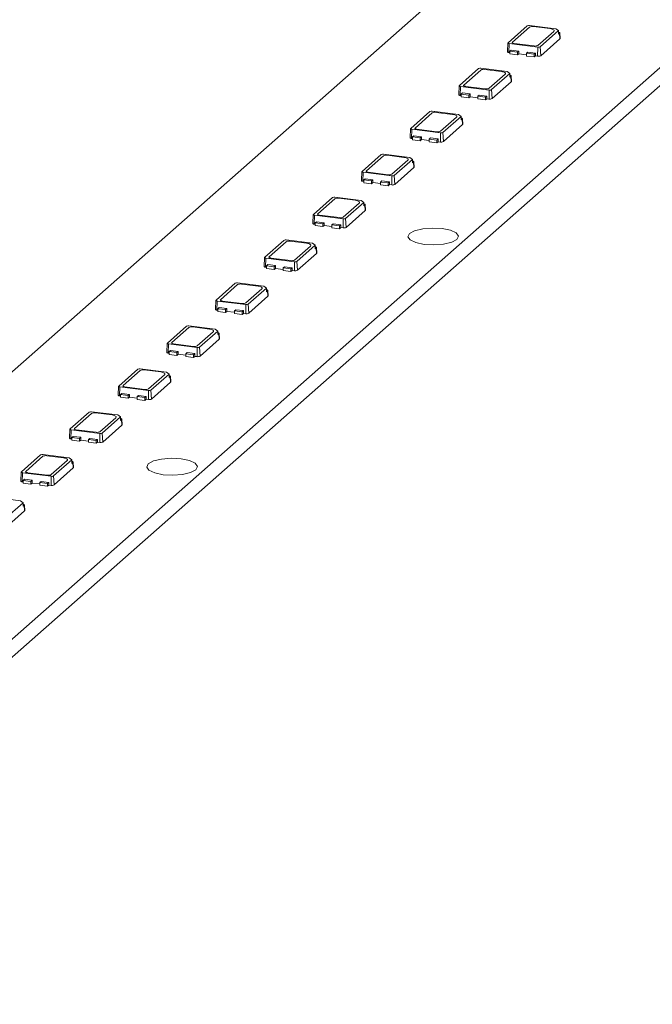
# Model space of a CAD drawing. Header units: millimetres. Extents: x -97 to 121, y 100 to 278.
# Tile 2 of 6: x -41 to 13, y 100 to 183. Entities that reach past the tile are written whole.
import ezdxf

# ---------------------------------------------------------------- set-up
doc = ezdxf.new("R2010")
doc.units = ezdxf.units.MM

msp = doc.modelspace()

# ---------------------------------------------------------------- linework, layer by layer
at = {"color": 7, "linetype": 'Continuous', "lineweight": 15}
for p, q in [((-74.932, 101.338), (121.29, 274.39)), ((-74.932, 99.83), (121.29, 272.882)), ((-4.45, 186.125), (-47.124, 148.49)), ((0.382, 181.21), (2.008, 182.644)), ((0.756, 181.252), (2.206, 182.53)), ((2.209, 182.675), (4.423, 182.395)), ((2.528, 182.579), (3.931, 182.402)), ((4.251, 182.166), (2.908, 180.981)), ((4.649, 182.229), (3.105, 180.867)), ((4.423, 182.395), (4.649, 182.229)), ((4.65, 182.117), (4.649, 182.229)), ((4.653, 181.934), (4.65, 182.117)), ((4.747, 182.016), (4.653, 181.934)), ((4.773, 181.542), (4.747, 182.016)), ((4.786, 181.567), (4.758, 182.038)), ((0.372, 181.193), (0.327, 180.439)), ((0.457, 180.375), (0.472, 181.143)), ((2.905, 180.837), (0.472, 181.143)), ((2.585, 180.932), (0.902, 181.145)), ((2.889, 180.069), (2.905, 180.837)), ((3.147, 180.108), (3.105, 180.867)), ((4.773, 181.542), (3.147, 180.108)), ((0.538, 180.365), (0.457, 180.375)), ((0.538, 180.494), (0.644, 180.587)), ((1.192, 180.411), (0.538, 180.494)), ((0.538, 180.494), (0.538, 180.258)), ((0.538, 180.258), (1.192, 180.176)), ((0.644, 180.587), (1.299, 180.505)), ((1.299, 180.505), (1.192, 180.411)), ((1.192, 180.176), (1.192, 180.411)), ((1.192, 180.176), (1.299, 180.269)), ((1.299, 180.269), (1.299, 180.505)), ((1.941, 180.188), (1.299, 180.269)), ((1.941, 180.317), (2.047, 180.41)), ((1.941, 180.317), (1.941, 180.081)), ((2.596, 180.234), (1.941, 180.317)), ((1.941, 180.081), (2.596, 179.999)), ((2.047, 180.41), (2.702, 180.328)), ((2.702, 180.328), (2.596, 180.234)), ((2.596, 179.999), (2.596, 180.234)), ((2.596, 179.999), (2.702, 180.092)), ((2.702, 180.092), (2.702, 180.328)), ((2.889, 180.069), (2.702, 180.092)), ((-3.737, 177.578), (-2.111, 179.012)), ((-3.363, 177.619), (-1.913, 178.898)), ((-1.91, 179.042), (0.305, 178.763)), ((-1.591, 178.946), (-0.188, 178.77)), ((0.132, 178.533), (-1.211, 177.348)), ((0.53, 178.596), (-1.014, 177.234)), ((0.305, 178.763), (0.53, 178.596)), ((0.531, 178.485), (0.53, 178.596)), ((0.534, 178.301), (0.531, 178.485)), ((0.628, 178.384), (0.534, 178.301)), ((0.654, 177.909), (0.628, 178.384)), ((0.667, 177.934), (0.639, 178.405)), ((-3.747, 177.56), (-3.791, 176.806)), ((-3.662, 176.743), (-3.646, 177.511)), ((-1.214, 177.204), (-3.646, 177.511)), ((-1.534, 177.3), (-3.217, 177.512)), ((0.654, 177.909), (-0.972, 176.475)), ((-3.581, 176.732), (-3.662, 176.743)), ((-3.581, 176.861), (-3.475, 176.955)), ((-2.926, 176.779), (-3.581, 176.861)), ((-3.581, 176.861), (-3.581, 176.625)), ((-3.475, 176.955), (-2.82, 176.872)), ((-2.82, 176.872), (-2.926, 176.779)), ((-2.926, 176.543), (-2.926, 176.779)), ((-2.82, 176.637), (-2.82, 176.872)), ((-2.178, 176.684), (-2.072, 176.778)), ((-2.178, 176.684), (-2.178, 176.449)), ((-1.523, 176.602), (-2.178, 176.684)), ((-2.072, 176.778), (-1.417, 176.695)), ((-1.417, 176.695), (-1.523, 176.602)), ((-1.417, 176.46), (-1.417, 176.695)), ((-1.23, 176.436), (-1.214, 177.204)), ((-0.972, 176.475), (-1.014, 177.234)), ((-3.581, 176.625), (-2.926, 176.543)), ((-2.926, 176.543), (-2.82, 176.637)), ((-2.178, 176.556), (-2.82, 176.637)), ((-2.178, 176.449), (-1.523, 176.366)), ((-1.523, 176.366), (-1.523, 176.602)), ((-1.523, 176.366), (-1.417, 176.46)), ((-1.23, 176.436), (-1.417, 176.46)), ((-7.856, 173.945), (-6.229, 175.379)), ((-7.482, 173.987), (-6.032, 175.265)), ((-6.029, 175.409), (-3.814, 175.13)), ((-5.71, 175.314), (-4.307, 175.137)), ((-3.814, 175.13), (-3.589, 174.964)), ((-3.987, 174.901), (-5.33, 173.716)), ((-3.589, 174.964), (-5.133, 173.602)), ((-3.465, 174.277), (-5.091, 172.842)), ((-3.588, 174.852), (-3.589, 174.964)), ((-3.585, 174.669), (-3.588, 174.852)), ((-3.491, 174.751), (-3.585, 174.669)), ((-3.465, 174.277), (-3.491, 174.751)), ((-3.452, 174.302), (-3.48, 174.773)), ((-7.866, 173.928), (-7.91, 173.174)), ((-7.781, 173.11), (-7.765, 173.878)), ((-5.333, 173.572), (-7.765, 173.878)), ((-7.7, 173.229), (-7.594, 173.322)), ((-7.594, 173.322), (-6.939, 173.24)), ((-5.652, 173.667), (-7.336, 173.88)), ((-5.349, 172.804), (-5.333, 173.572)), ((-5.091, 172.842), (-5.133, 173.602)), ((-7.7, 173.1), (-7.781, 173.11)), ((-7.045, 173.146), (-7.7, 173.229)), ((-7.7, 173.229), (-7.7, 172.993)), ((-7.7, 172.993), (-7.045, 172.91)), ((-6.939, 173.24), (-7.045, 173.146)), ((-7.045, 172.91), (-7.045, 173.146)), ((-7.045, 172.91), (-6.939, 173.004)), ((-6.939, 173.004), (-6.939, 173.24)), ((-6.297, 172.923), (-6.939, 173.004)), ((-6.297, 173.052), (-6.191, 173.145)), ((-6.297, 173.052), (-6.297, 172.816)), ((-5.642, 172.969), (-6.297, 173.052)), ((-6.297, 172.816), (-5.642, 172.734)), ((-6.191, 173.145), (-5.536, 173.063)), ((-5.536, 173.063), (-5.642, 172.969)), ((-5.642, 172.734), (-5.642, 172.969)), ((-5.642, 172.734), (-5.536, 172.827)), ((-5.536, 172.827), (-5.536, 173.063)), ((-5.349, 172.804), (-5.536, 172.827)), ((-11.975, 170.312), (-10.348, 171.747)), ((-10.148, 171.777), (-7.933, 171.498)), ((-9.829, 171.681), (-8.426, 171.505)), ((-11.601, 170.354), (-10.151, 171.633)), ((-8.106, 171.268), (-9.449, 170.083)), ((-7.708, 171.331), (-9.252, 169.969)), ((-7.933, 171.498), (-7.708, 171.331)), ((-7.707, 171.22), (-7.708, 171.331)), ((-7.704, 171.036), (-7.707, 171.22)), ((-7.61, 171.119), (-7.704, 171.036)), ((-7.584, 170.644), (-7.61, 171.119)), ((-7.571, 170.669), (-7.599, 171.14)), ((-11.985, 170.295), (-12.029, 169.541)), ((-11.9, 169.478), (-11.884, 170.246)), ((-9.452, 169.939), (-11.884, 170.246)), ((-9.771, 170.035), (-11.455, 170.247)), ((-7.584, 170.644), (-9.21, 169.21)), ((-11.819, 169.467), (-11.9, 169.478)), ((-11.819, 169.596), (-11.713, 169.69)), ((-11.819, 169.596), (-11.819, 169.36)), ((-11.164, 169.514), (-11.819, 169.596)), ((-11.819, 169.36), (-11.164, 169.278)), ((-11.713, 169.69), (-11.058, 169.607)), ((-11.058, 169.607), (-11.164, 169.514)), ((-11.164, 169.278), (-11.164, 169.514)), ((-11.164, 169.278), (-11.058, 169.371)), ((-11.058, 169.371), (-11.058, 169.607)), ((-10.416, 169.291), (-11.058, 169.371)), ((-10.416, 169.419), (-10.31, 169.513)), ((-9.761, 169.337), (-10.416, 169.419)), ((-10.416, 169.419), (-10.416, 169.184)), ((-10.416, 169.184), (-9.761, 169.101)), ((-10.31, 169.513), (-9.655, 169.43)), ((-9.655, 169.43), (-9.761, 169.337)), ((-9.761, 169.101), (-9.761, 169.337)), ((-9.761, 169.101), (-9.655, 169.195)), ((-9.655, 169.195), (-9.655, 169.43)), ((-9.468, 169.171), (-9.655, 169.195)), ((-9.468, 169.171), (-9.452, 169.939)), ((-9.21, 169.21), (-9.252, 169.969)), ((-16.094, 166.68), (-14.467, 168.114)), ((-15.719, 166.722), (-14.27, 168)), ((-14.267, 168.144), (-12.052, 167.865)), ((-13.948, 168.049), (-12.545, 167.872)), ((-12.225, 167.636), (-13.568, 166.451)), ((-11.826, 167.699), (-13.371, 166.337)), ((-12.052, 167.865), (-11.826, 167.699)), ((-11.826, 167.587), (-11.826, 167.699)), ((-11.823, 167.404), (-11.826, 167.587)), ((-11.729, 167.486), (-11.823, 167.404)), ((-11.703, 167.012), (-11.729, 167.486)), ((-11.69, 167.037), (-11.718, 167.508)), ((-16.104, 166.663), (-16.148, 165.909)), ((-11.703, 167.012), (-13.329, 165.577)), ((-16.019, 165.845), (-16.003, 166.613)), ((-15.938, 165.835), (-16.019, 165.845)), ((-13.571, 166.307), (-16.003, 166.613)), ((-15.938, 165.964), (-15.832, 166.057)), ((-15.938, 165.964), (-15.938, 165.728)), ((-15.283, 165.881), (-15.938, 165.964)), ((-15.832, 166.057), (-15.177, 165.975)), ((-13.89, 166.402), (-15.574, 166.614)), ((-15.177, 165.975), (-15.283, 165.881)), ((-15.283, 165.645), (-15.283, 165.881)), ((-15.177, 165.739), (-15.177, 165.975)), ((-14.535, 165.787), (-14.429, 165.88)), ((-14.429, 165.88), (-13.774, 165.798)), ((-13.587, 165.539), (-13.571, 166.307)), ((-13.329, 165.577), (-13.371, 166.337)), ((-15.938, 165.728), (-15.283, 165.645)), ((-15.283, 165.645), (-15.177, 165.739)), ((-14.535, 165.658), (-15.177, 165.739)), ((-13.88, 165.704), (-14.535, 165.787)), ((-14.535, 165.787), (-14.535, 165.551)), ((-14.535, 165.551), (-13.88, 165.469)), ((-13.774, 165.798), (-13.88, 165.704)), ((-13.88, 165.469), (-13.88, 165.704)), ((-13.88, 165.469), (-13.774, 165.562)), ((-13.774, 165.562), (-13.774, 165.798)), ((-13.587, 165.539), (-13.774, 165.562)), ((-20.213, 163.047), (-18.586, 164.482)), ((-19.838, 163.089), (-18.389, 164.368)), ((-18.386, 164.512), (-16.171, 164.233)), ((-18.067, 164.416), (-16.663, 164.239)), ((-16.171, 164.233), (-15.945, 164.066)), ((-16.343, 164.003), (-17.687, 162.818)), ((-15.945, 164.066), (-17.49, 162.704)), ((-15.822, 163.379), (-17.448, 161.945)), ((-15.945, 163.955), (-15.945, 164.066)), ((-15.942, 163.771), (-15.945, 163.955)), ((-15.848, 163.854), (-15.942, 163.771)), ((-15.822, 163.379), (-15.848, 163.854)), ((-15.809, 163.404), (-15.837, 163.875)), ((-20.223, 163.03), (-20.267, 162.276)), ((-20.138, 162.212), (-20.122, 162.981)), ((-17.69, 162.674), (-20.122, 162.981)), ((-18.009, 162.77), (-19.693, 162.982)), ((-17.706, 161.906), (-17.69, 162.674)), ((-17.448, 161.945), (-17.49, 162.704)), ((-20.057, 162.202), (-20.138, 162.212)), ((-20.057, 162.331), (-19.951, 162.425)), ((-19.402, 162.249), (-20.057, 162.331)), ((-20.057, 162.331), (-20.057, 162.095)), ((-20.057, 162.095), (-19.402, 162.013)), ((-19.951, 162.425), (-19.296, 162.342)), ((-19.296, 162.342), (-19.402, 162.249)), ((-19.402, 162.013), (-19.402, 162.249)), ((-19.402, 162.013), (-19.296, 162.106)), ((-19.296, 162.106), (-19.296, 162.342)), ((-18.654, 162.026), (-19.296, 162.106)), ((-18.654, 162.154), (-18.548, 162.248)), ((-18.654, 162.154), (-18.654, 161.919)), ((-17.999, 162.072), (-18.654, 162.154)), ((-18.654, 161.919), (-17.999, 161.836)), ((-18.548, 162.248), (-17.893, 162.165)), ((-17.893, 162.165), (-17.999, 162.072)), ((-17.999, 161.836), (-17.999, 162.072)), ((-17.999, 161.836), (-17.893, 161.93)), ((-17.893, 161.93), (-17.893, 162.165)), ((-17.706, 161.906), (-17.893, 161.93)), ((-24.331, 159.415), (-22.705, 160.849)), ((-22.505, 160.879), (-20.29, 160.6)), ((-23.957, 159.457), (-22.508, 160.735)), ((-22.185, 160.784), (-20.782, 160.607)), ((-20.462, 160.371), (-21.806, 159.186)), ((-20.064, 160.434), (-21.608, 159.072)), ((-20.29, 160.6), (-20.064, 160.434)), ((-20.064, 160.322), (-20.064, 160.434)), ((-20.061, 160.138), (-20.064, 160.322)), ((-19.967, 160.221), (-20.061, 160.138)), ((-19.94, 159.747), (-19.967, 160.221)), ((-19.928, 159.772), (-19.955, 160.243)), ((-24.341, 159.398), (-24.386, 158.644)), ((-24.257, 158.58), (-24.241, 159.348)), ((-21.809, 159.042), (-24.241, 159.348)), ((-22.128, 159.137), (-23.812, 159.349)), ((-19.94, 159.747), (-21.567, 158.312)), ((-24.176, 158.57), (-24.257, 158.58)), ((-24.176, 158.699), (-24.07, 158.792)), ((-24.176, 158.699), (-24.176, 158.463)), ((-23.521, 158.616), (-24.176, 158.699)), ((-24.176, 158.463), (-23.521, 158.38)), ((-24.07, 158.792), (-23.415, 158.71)), ((-23.415, 158.71), (-23.521, 158.616)), ((-23.521, 158.38), (-23.521, 158.616)), ((-23.521, 158.38), (-23.415, 158.474)), ((-23.415, 158.474), (-23.415, 158.71)), ((-22.773, 158.393), (-23.415, 158.474)), ((-22.773, 158.522), (-22.666, 158.615)), ((-22.118, 158.439), (-22.773, 158.522)), ((-22.773, 158.522), (-22.773, 158.286)), ((-22.666, 158.615), (-22.012, 158.533)), ((-22.012, 158.533), (-22.118, 158.439)), ((-22.118, 158.204), (-22.118, 158.439)), ((-22.012, 158.297), (-22.012, 158.533)), ((-21.825, 158.274), (-21.809, 159.042)), ((-21.567, 158.312), (-21.608, 159.072)), ((-22.773, 158.286), (-22.118, 158.204)), ((-22.118, 158.204), (-22.012, 158.297)), ((-21.825, 158.274), (-22.012, 158.297)), ((-28.45, 155.782), (-26.824, 157.217)), ((-28.076, 155.824), (-26.627, 157.103)), ((-26.624, 157.247), (-24.409, 156.968)), ((-26.304, 157.151), (-24.901, 156.974)), ((-24.581, 156.738), (-25.925, 155.553)), ((-24.183, 156.801), (-25.727, 155.439)), ((-24.409, 156.968), (-24.183, 156.801)), ((-24.182, 156.69), (-24.183, 156.801)), ((-24.179, 156.506), (-24.182, 156.69)), ((-24.059, 156.114), (-25.686, 154.68)), ((-24.085, 156.589), (-24.179, 156.506)), ((-24.059, 156.114), (-24.085, 156.589)), ((-24.047, 156.139), (-24.074, 156.61)), ((-28.46, 155.765), (-28.505, 155.011)), ((-28.376, 154.947), (-28.36, 155.716)), ((-25.928, 155.409), (-28.36, 155.716)), ((-28.295, 155.066), (-28.189, 155.16)), ((-28.295, 155.066), (-28.295, 154.83)), ((-27.64, 154.984), (-28.295, 155.066)), ((-28.189, 155.16), (-27.534, 155.077)), ((-26.247, 155.505), (-27.931, 155.717)), ((-27.534, 155.077), (-27.64, 154.984)), ((-27.534, 154.841), (-27.534, 155.077)), ((-25.944, 154.641), (-25.928, 155.409)), ((-25.686, 154.68), (-25.727, 155.439)), ((-28.295, 154.937), (-28.376, 154.947)), ((-28.295, 154.83), (-27.64, 154.748)), ((-27.64, 154.748), (-27.64, 154.984)), ((-27.64, 154.748), (-27.534, 154.841)), ((-26.891, 154.76), (-27.534, 154.841)), ((-26.891, 154.889), (-26.785, 154.983)), ((-26.237, 154.807), (-26.891, 154.889)), ((-26.891, 154.889), (-26.891, 154.654)), ((-26.891, 154.654), (-26.237, 154.571)), ((-26.785, 154.983), (-26.131, 154.9)), ((-26.131, 154.9), (-26.237, 154.807)), ((-26.237, 154.571), (-26.237, 154.807)), ((-26.237, 154.571), (-26.131, 154.665)), ((-26.131, 154.665), (-26.131, 154.9)), ((-25.944, 154.641), (-26.131, 154.665)), ((-32.569, 152.15), (-30.943, 153.584)), ((-32.195, 152.192), (-30.746, 153.47)), ((-30.742, 153.614), (-28.528, 153.335)), ((-30.423, 153.519), (-29.02, 153.342)), ((-28.528, 153.335), (-28.302, 153.169)), ((-28.7, 153.106), (-30.044, 151.921)), ((-28.302, 153.169), (-29.846, 151.807)), ((-28.301, 153.057), (-28.302, 153.169)), ((-28.298, 152.873), (-28.301, 153.057)), ((-28.204, 152.956), (-28.298, 152.873)), ((-28.178, 152.482), (-28.204, 152.956)), ((-28.165, 152.506), (-28.193, 152.978)), ((-32.579, 152.133), (-32.624, 151.379)), ((-32.494, 151.315), (-32.479, 152.083)), ((-30.047, 151.777), (-32.479, 152.083)), ((-30.366, 151.872), (-32.05, 152.084)), ((-30.062, 151.009), (-30.047, 151.777)), ((-29.805, 151.047), (-29.846, 151.807)), ((-28.178, 152.482), (-29.805, 151.047)), ((-32.413, 151.305), (-32.494, 151.315)), ((-32.413, 151.434), (-32.307, 151.527)), ((-32.413, 151.434), (-32.413, 151.198)), ((-31.759, 151.351), (-32.413, 151.434)), ((-32.413, 151.198), (-31.759, 151.115)), ((-32.307, 151.527), (-31.653, 151.445)), ((-31.653, 151.445), (-31.759, 151.351)), ((-31.759, 151.115), (-31.759, 151.351)), ((-31.759, 151.115), (-31.653, 151.209)), ((-31.653, 151.209), (-31.653, 151.445)), ((-31.01, 151.128), (-31.653, 151.209)), ((-31.01, 151.257), (-30.904, 151.35)), ((-30.356, 151.174), (-31.01, 151.257)), ((-31.01, 151.257), (-31.01, 151.021)), ((-31.01, 151.021), (-30.356, 150.939)), ((-30.904, 151.35), (-30.249, 151.268)), ((-30.249, 151.268), (-30.356, 151.174)), ((-30.356, 150.939), (-30.356, 151.174)), ((-30.356, 150.939), (-30.249, 151.032)), ((-30.249, 151.032), (-30.249, 151.268)), ((-30.062, 151.009), (-30.249, 151.032)), ((-36.688, 148.517), (-35.062, 149.952)), ((-36.314, 148.559), (-34.864, 149.838)), ((-34.861, 149.982), (-32.647, 149.703)), ((-34.542, 149.886), (-33.139, 149.709)), ((-32.819, 149.473), (-34.163, 148.288)), ((-32.421, 149.536), (-33.965, 148.174)), ((-32.647, 149.703), (-32.421, 149.536)), ((-32.42, 149.425), (-32.421, 149.536)), ((-32.417, 149.241), (-32.42, 149.425)), ((-32.323, 149.324), (-32.417, 149.241)), ((-32.297, 148.849), (-32.323, 149.324)), ((-32.284, 148.874), (-32.312, 149.345)), ((-36.698, 148.5), (-36.743, 147.746)), ((-36.613, 147.682), (-36.598, 148.451)), ((-34.166, 148.144), (-36.598, 148.451)), ((-34.485, 148.24), (-36.169, 148.452)), ((-32.297, 148.849), (-33.924, 147.415)), ((-36.532, 147.672), (-36.613, 147.682)), ((-36.532, 147.801), (-36.426, 147.895)), ((-35.878, 147.718), (-36.532, 147.801)), ((-36.532, 147.801), (-36.532, 147.565)), ((-36.532, 147.565), (-35.878, 147.483)), ((-36.426, 147.895), (-35.772, 147.812)), ((-35.772, 147.812), (-35.878, 147.718)), ((-35.878, 147.483), (-35.878, 147.718)), ((-35.878, 147.483), (-35.772, 147.576)), ((-35.772, 147.576), (-35.772, 147.812)), ((-35.129, 147.495), (-35.772, 147.576)), ((-35.129, 147.624), (-35.023, 147.718)), ((-35.129, 147.624), (-35.129, 147.389)), ((-34.474, 147.542), (-35.129, 147.624)), ((-35.023, 147.718), (-34.368, 147.635)), ((-34.368, 147.635), (-34.474, 147.542)), ((-34.474, 147.306), (-34.474, 147.542)), ((-34.368, 147.4), (-34.368, 147.635)), ((-34.181, 147.376), (-34.166, 148.144)), ((-33.924, 147.415), (-33.965, 148.174)), ((-35.129, 147.389), (-34.474, 147.306)), ((-34.474, 147.306), (-34.368, 147.4)), ((-34.181, 147.376), (-34.368, 147.4)), ((-40.807, 144.885), (-39.181, 146.319)), ((-40.433, 144.927), (-38.983, 146.205)), ((-38.98, 146.349), (-36.766, 146.07)), ((-38.661, 146.254), (-37.258, 146.077)), ((-36.938, 145.841), (-38.281, 144.656)), ((-36.54, 145.904), (-38.084, 144.542)), ((-36.766, 146.07), (-36.54, 145.904)), ((-36.539, 145.792), (-36.54, 145.904)), ((-36.416, 145.217), (-38.042, 143.782)), ((-36.536, 145.608), (-36.539, 145.792)), ((-36.442, 145.691), (-36.536, 145.608)), ((-36.416, 145.217), (-36.442, 145.691)), ((-36.403, 145.241), (-36.431, 145.713)), ((-40.817, 144.867), (-40.862, 144.114)), ((-40.732, 144.05), (-40.717, 144.818)), ((-38.284, 144.512), (-40.717, 144.818)), ((-40.651, 144.168), (-40.545, 144.262)), ((-39.996, 144.086), (-40.651, 144.168)), ((-40.651, 144.168), (-40.651, 143.933)), ((-40.545, 144.262), (-39.89, 144.18)), ((-38.604, 144.607), (-40.287, 144.819)), ((-39.89, 144.18), (-39.996, 144.086)), ((-39.89, 143.944), (-39.89, 144.18)), ((-38.3, 143.743), (-38.284, 144.512)), ((-38.042, 143.782), (-38.084, 144.542)), ((-40.651, 144.04), (-40.732, 144.05)), ((-40.651, 143.933), (-39.996, 143.85)), ((-39.996, 143.85), (-39.996, 144.086)), ((-39.996, 143.85), (-39.89, 143.944)), ((-39.248, 143.863), (-39.89, 143.944)), ((-39.248, 143.992), (-39.142, 144.085)), ((-39.248, 143.992), (-39.248, 143.756)), ((-38.593, 143.909), (-39.248, 143.992)), ((-39.248, 143.756), (-38.593, 143.673)), ((-39.142, 144.085), (-38.487, 144.003)), ((-38.487, 144.003), (-38.593, 143.909)), ((-38.593, 143.673), (-38.593, 143.909)), ((-38.593, 143.673), (-38.487, 143.767)), ((-38.487, 143.767), (-38.487, 144.003)), ((-38.3, 143.743), (-38.487, 143.767)), ((-43.099, 142.717), (-40.884, 142.438)), ((-40.659, 142.271), (-42.203, 140.909)), ((-40.884, 142.438), (-40.659, 142.271)), ((-40.658, 142.16), (-40.659, 142.271)), ((-40.655, 141.976), (-40.658, 142.16)), ((-40.561, 142.059), (-40.655, 141.976)), ((-40.535, 141.584), (-40.561, 142.059)), ((-40.522, 141.609), (-40.55, 142.08)), ((-40.535, 141.584), (-42.161, 140.15))]:
    msp.add_line(p, q, dxfattribs=at)
at = {"color": 7, "linetype": 'Continuous', "lineweight": 15, "flags": 128}
for points in [[(3.931, 182.402), (4.028, 182.386), (4.113, 182.364), (4.184, 182.337), (4.238, 182.306), (4.272, 182.272), (4.286, 182.236), (4.279, 182.201), (4.251, 182.166)], [(4.65, 182.09), (4.677, 182.085), (4.704, 182.079), (4.726, 182.07), (4.743, 182.06), (4.754, 182.05), (4.758, 182.039), (4.756, 182.027), (4.747, 182.016)], [(0.472, 181.143), (0.445, 181.148), (0.421, 181.154), (0.401, 181.162), (0.386, 181.17), (0.376, 181.18), (0.372, 181.19), (0.374, 181.2), (0.382, 181.21)], [(0.902, 181.145), (0.858, 181.152), (0.819, 181.162), (0.787, 181.174), (0.762, 181.188), (0.746, 181.204), (0.74, 181.22), (0.743, 181.236), (0.756, 181.252)], [(4.786, 181.567), (4.783, 181.554), (4.773, 181.542)], [(0.457, 180.375), (0.422, 180.381), (0.39, 180.389), (0.365, 180.399), (0.345, 180.41), (0.333, 180.422), (0.327, 180.435), (0.327, 180.439)], [(-0.188, 178.77), (-0.091, 178.754), (-0.006, 178.732), (0.065, 178.705), (0.119, 178.674), (0.153, 178.639), (0.167, 178.604), (0.16, 178.568), (0.132, 178.533)], [(0.531, 178.457), (0.558, 178.453), (0.585, 178.446), (0.607, 178.438), (0.624, 178.428), (0.635, 178.417), (0.639, 178.406), (0.637, 178.395), (0.628, 178.384)], [(-3.646, 177.511), (-3.674, 177.515), (-3.698, 177.521), (-3.718, 177.529), (-3.733, 177.538), (-3.743, 177.548), (-3.747, 177.558), (-3.745, 177.568), (-3.737, 177.578)], [(-3.217, 177.512), (-3.261, 177.519), (-3.3, 177.529), (-3.332, 177.542), (-3.357, 177.556), (-3.372, 177.571), (-3.379, 177.587), (-3.376, 177.604), (-3.363, 177.619)], [(0.667, 177.934), (0.664, 177.922), (0.654, 177.909)], [(-3.662, 176.743), (-3.697, 176.748), (-3.728, 176.756), (-3.754, 176.766), (-3.774, 176.778), (-3.786, 176.79), (-3.791, 176.803), (-3.791, 176.806)], [(-4.307, 175.137), (-4.21, 175.121), (-4.125, 175.099), (-4.054, 175.072), (-4, 175.041), (-3.965, 175.007), (-3.951, 174.971), (-3.959, 174.935), (-3.987, 174.901)], [(-3.588, 174.825), (-3.561, 174.82), (-3.534, 174.814), (-3.512, 174.805), (-3.495, 174.795), (-3.484, 174.785), (-3.48, 174.774), (-3.482, 174.762), (-3.491, 174.751)], [(-3.452, 174.302), (-3.455, 174.289), (-3.465, 174.277)], [(-7.765, 173.878), (-7.793, 173.883), (-7.817, 173.889), (-7.837, 173.897), (-7.852, 173.905), (-7.862, 173.915), (-7.866, 173.925), (-7.864, 173.935), (-7.856, 173.945)], [(-7.336, 173.88), (-7.38, 173.887), (-7.419, 173.897), (-7.451, 173.909), (-7.476, 173.923), (-7.491, 173.939), (-7.498, 173.955), (-7.494, 173.971), (-7.482, 173.987)], [(-7.781, 173.11), (-7.816, 173.116), (-7.847, 173.124), (-7.873, 173.134), (-7.893, 173.145), (-7.905, 173.157), (-7.91, 173.17), (-7.91, 173.174)], [(-8.426, 171.505), (-8.329, 171.489), (-8.244, 171.467), (-8.173, 171.44), (-8.119, 171.408), (-8.084, 171.374), (-8.07, 171.339), (-8.078, 171.303), (-8.106, 171.268)], [(-7.706, 171.192), (-7.68, 171.188), (-7.653, 171.181), (-7.631, 171.173), (-7.614, 171.163), (-7.603, 171.152), (-7.599, 171.141), (-7.601, 171.13), (-7.61, 171.119)], [(-11.884, 170.246), (-11.912, 170.25), (-11.936, 170.256), (-11.956, 170.264), (-11.971, 170.273), (-11.981, 170.282), (-11.985, 170.293), (-11.983, 170.303), (-11.975, 170.312)], [(-11.455, 170.247), (-11.499, 170.254), (-11.538, 170.264), (-11.57, 170.277), (-11.595, 170.291), (-11.61, 170.306), (-11.617, 170.322), (-11.613, 170.339), (-11.601, 170.354)], [(-7.571, 170.669), (-7.574, 170.657), (-7.584, 170.644)], [(-11.9, 169.478), (-11.935, 169.483), (-11.966, 169.491), (-11.992, 169.501), (-12.012, 169.512), (-12.024, 169.525), (-12.029, 169.538), (-12.029, 169.541)], [(-12.545, 167.872), (-12.448, 167.856), (-12.362, 167.834), (-12.292, 167.807), (-12.238, 167.776), (-12.203, 167.742), (-12.189, 167.706), (-12.196, 167.67), (-12.225, 167.636)], [(-11.825, 167.56), (-11.799, 167.555), (-11.772, 167.549), (-11.75, 167.54), (-11.733, 167.53), (-11.722, 167.52), (-11.718, 167.508), (-11.72, 167.497), (-11.729, 167.486)], [(-16.003, 166.613), (-16.03, 166.618), (-16.055, 166.624), (-16.075, 166.632), (-16.09, 166.64), (-16.1, 166.65), (-16.104, 166.66), (-16.102, 166.67), (-16.094, 166.68)], [(-15.574, 166.614), (-15.618, 166.622), (-15.657, 166.632), (-15.689, 166.644), (-15.713, 166.658), (-15.729, 166.674), (-15.736, 166.69), (-15.732, 166.706), (-15.719, 166.722)], [(-11.69, 167.037), (-11.692, 167.024), (-11.703, 167.012)], [(-16.019, 165.845), (-16.054, 165.851), (-16.085, 165.859), (-16.111, 165.869), (-16.13, 165.88), (-16.143, 165.892), (-16.148, 165.905), (-16.148, 165.909)], [(-5.196, 165.479), (-6.024, 165.525), (-6.841, 165.462), (-7.524, 165.3), (-7.968, 165.062), (-8.105, 164.786), (-7.916, 164.514), (-7.428, 164.287), (-6.717, 164.139), (-5.889, 164.093), (-5.072, 164.156), (-4.389, 164.318), (-3.945, 164.556), (-3.808, 164.831), (-3.997, 165.104), (-4.485, 165.331), (-5.196, 165.479)], [(-16.663, 164.239), (-16.567, 164.224), (-16.481, 164.202), (-16.41, 164.175), (-16.357, 164.143), (-16.322, 164.109), (-16.308, 164.074), (-16.315, 164.038), (-16.343, 164.003)], [(-15.944, 163.927), (-15.918, 163.923), (-15.891, 163.916), (-15.869, 163.908), (-15.852, 163.898), (-15.841, 163.887), (-15.837, 163.876), (-15.839, 163.865), (-15.848, 163.854)], [(-15.809, 163.404), (-15.811, 163.392), (-15.822, 163.379)], [(-20.122, 162.981), (-20.149, 162.985), (-20.174, 162.991), (-20.194, 162.999), (-20.209, 163.008), (-20.219, 163.017), (-20.222, 163.027), (-20.22, 163.038), (-20.213, 163.047)], [(-19.693, 162.982), (-19.737, 162.989), (-19.776, 162.999), (-19.808, 163.011), (-19.832, 163.026), (-19.848, 163.041), (-19.854, 163.057), (-19.851, 163.074), (-19.838, 163.089)], [(-20.138, 162.212), (-20.173, 162.218), (-20.204, 162.226), (-20.23, 162.236), (-20.249, 162.247), (-20.262, 162.26), (-20.267, 162.273), (-20.267, 162.276)], [(-20.782, 160.607), (-20.686, 160.591), (-20.6, 160.569), (-20.529, 160.542), (-20.476, 160.511), (-20.441, 160.477), (-20.427, 160.441), (-20.434, 160.405), (-20.462, 160.371)], [(-20.063, 160.295), (-20.036, 160.29), (-20.01, 160.283), (-19.987, 160.275), (-19.971, 160.265), (-19.96, 160.255), (-19.955, 160.243), (-19.958, 160.232), (-19.967, 160.221)], [(-24.241, 159.348), (-24.268, 159.353), (-24.292, 159.359), (-24.312, 159.366), (-24.328, 159.375), (-24.337, 159.385), (-24.341, 159.395), (-24.339, 159.405), (-24.331, 159.415)], [(-23.812, 159.349), (-23.856, 159.357), (-23.895, 159.367), (-23.927, 159.379), (-23.951, 159.393), (-23.967, 159.409), (-23.973, 159.425), (-23.97, 159.441), (-23.957, 159.457)], [(-19.928, 159.772), (-19.93, 159.759), (-19.94, 159.747)], [(-24.257, 158.58), (-24.292, 158.586), (-24.323, 158.594), (-24.349, 158.604), (-24.368, 158.615), (-24.381, 158.627), (-24.386, 158.64), (-24.386, 158.644)], [(-24.901, 156.974), (-24.805, 156.958), (-24.719, 156.937), (-24.648, 156.91), (-24.594, 156.878), (-24.56, 156.844), (-24.546, 156.809), (-24.553, 156.773), (-24.581, 156.738)], [(-24.182, 156.662), (-24.155, 156.658), (-24.129, 156.651), (-24.106, 156.642), (-24.09, 156.633), (-24.079, 156.622), (-24.074, 156.611), (-24.077, 156.6), (-24.085, 156.589)], [(-27.931, 155.717), (-27.975, 155.724), (-28.013, 155.734), (-28.046, 155.746), (-28.07, 155.761), (-28.086, 155.776), (-28.092, 155.792), (-28.089, 155.809), (-28.076, 155.824)], [(-24.047, 156.139), (-24.049, 156.127), (-24.059, 156.114)], [(-28.376, 154.947), (-28.411, 154.953), (-28.442, 154.961), (-28.468, 154.971), (-28.487, 154.982), (-28.5, 154.995), (-28.505, 155.008), (-28.505, 155.011)], [(-28.36, 155.716), (-28.387, 155.72), (-28.411, 155.726), (-28.431, 155.734), (-28.447, 155.743), (-28.456, 155.752), (-28.46, 155.762), (-28.458, 155.773), (-28.45, 155.782)], [(-29.02, 153.342), (-28.924, 153.326), (-28.838, 153.304), (-28.767, 153.277), (-28.713, 153.246), (-28.679, 153.212), (-28.665, 153.176), (-28.672, 153.14), (-28.7, 153.106)], [(-28.301, 153.03), (-28.274, 153.025), (-28.247, 153.018), (-28.225, 153.01), (-28.208, 153), (-28.198, 152.99), (-28.193, 152.978), (-28.196, 152.967), (-28.204, 152.956)], [(-28.165, 152.506), (-28.168, 152.494), (-28.178, 152.482)], [(-32.479, 152.083), (-32.506, 152.088), (-32.53, 152.094), (-32.55, 152.101), (-32.565, 152.11), (-32.575, 152.12), (-32.579, 152.13), (-32.577, 152.14), (-32.569, 152.15)], [(-32.05, 152.084), (-32.094, 152.092), (-32.132, 152.102), (-32.165, 152.114), (-32.189, 152.128), (-32.205, 152.144), (-32.211, 152.16), (-32.208, 152.176), (-32.195, 152.192)], [(-32.494, 151.315), (-32.53, 151.321), (-32.561, 151.329), (-32.587, 151.339), (-32.606, 151.35), (-32.619, 151.362), (-32.624, 151.375), (-32.624, 151.379)], [(-33.139, 149.709), (-33.042, 149.693), (-32.957, 149.672), (-32.886, 149.644), (-32.832, 149.613), (-32.798, 149.579), (-32.784, 149.544), (-32.791, 149.508), (-32.819, 149.473)], [(-32.42, 149.397), (-32.393, 149.393), (-32.366, 149.386), (-32.344, 149.377), (-32.327, 149.368), (-32.317, 149.357), (-32.312, 149.346), (-32.314, 149.335), (-32.323, 149.324)], [(-36.598, 148.451), (-36.625, 148.455), (-36.649, 148.461), (-36.669, 148.469), (-36.684, 148.478), (-36.694, 148.487), (-36.698, 148.497), (-36.696, 148.508), (-36.688, 148.517)], [(-36.169, 148.452), (-36.212, 148.459), (-36.251, 148.469), (-36.284, 148.481), (-36.308, 148.496), (-36.324, 148.511), (-36.33, 148.527), (-36.327, 148.544), (-36.314, 148.559)], [(-32.284, 148.874), (-32.287, 148.862), (-32.297, 148.849)], [(-36.613, 147.682), (-36.649, 147.688), (-36.68, 147.696), (-36.705, 147.706), (-36.725, 147.717), (-36.738, 147.73), (-36.743, 147.743), (-36.743, 147.746)], [(-37.258, 146.077), (-37.161, 146.061), (-37.076, 146.039), (-37.005, 146.012), (-36.951, 145.981), (-36.917, 145.947), (-36.903, 145.911), (-36.91, 145.875), (-36.938, 145.841)], [(-27.293, 145.991), (-28.121, 146.037), (-28.938, 145.974), (-29.621, 145.812), (-30.065, 145.574), (-30.203, 145.299), (-30.013, 145.026), (-29.525, 144.799), (-28.814, 144.651), (-27.986, 144.605), (-27.169, 144.668), (-26.486, 144.83), (-26.042, 145.068), (-25.905, 145.344), (-26.094, 145.616), (-26.582, 145.843), (-27.293, 145.991)], [(-36.539, 145.765), (-36.512, 145.76), (-36.485, 145.753), (-36.463, 145.745), (-36.446, 145.735), (-36.435, 145.724), (-36.431, 145.713), (-36.433, 145.702), (-36.442, 145.691)], [(-36.403, 145.241), (-36.406, 145.229), (-36.416, 145.217)], [(-40.717, 144.818), (-40.744, 144.823), (-40.768, 144.829), (-40.788, 144.836), (-40.803, 144.845), (-40.813, 144.855), (-40.817, 144.865), (-40.815, 144.875), (-40.807, 144.885)], [(-40.287, 144.819), (-40.331, 144.827), (-40.37, 144.837), (-40.402, 144.849), (-40.427, 144.863), (-40.443, 144.878), (-40.449, 144.895), (-40.446, 144.911), (-40.433, 144.927)], [(-40.732, 144.05), (-40.767, 144.056), (-40.798, 144.064), (-40.824, 144.073), (-40.844, 144.085), (-40.856, 144.097), (-40.861, 144.11), (-40.862, 144.114)], [(-40.658, 142.132), (-40.631, 142.128), (-40.604, 142.121), (-40.582, 142.112), (-40.565, 142.103), (-40.554, 142.092), (-40.55, 142.081), (-40.552, 142.07), (-40.561, 142.059)], [(-40.522, 141.609), (-40.525, 141.597), (-40.535, 141.584)]]:
    msp.add_lwpolyline(points, dxfattribs=at)
at = {"color": 7, "linetype": 'Continuous', "lineweight": 15}
for centre, radius, start, end in [((2.151, 182.374), 0.306, 79.22613, 117.8883), ((2.436, 182.095), 0.492, 79.22613, 117.8883), ((2.677, 181.416), 0.492, 259.22613, 297.8883), ((2.962, 181.138), 0.306, 259.22613, 297.8883), ((2.962, 180.456), 0.394, 259.22613, 297.8883), ((-1.967, 178.741), 0.306, 79.22613, 117.8883), ((-1.683, 178.463), 0.492, 79.22613, 117.8883), ((-1.442, 177.783), 0.492, 259.22613, 297.8883), ((-1.157, 177.505), 0.306, 259.22613, 297.8883), ((-1.157, 176.823), 0.394, 259.22613, 297.8883), ((-6.086, 175.109), 0.306, 79.22613, 117.8883), ((-5.802, 174.83), 0.492, 79.22613, 117.8883), ((-5.56, 174.151), 0.492, 259.22613, 297.8883), ((-5.276, 173.872), 0.306, 259.22613, 297.8883), ((-5.275, 173.19), 0.394, 259.22613, 297.8883), ((-10.205, 171.476), 0.306, 79.22613, 117.8883), ((-9.921, 171.198), 0.492, 79.22613, 117.8883), ((-9.679, 170.518), 0.492, 259.22613, 297.8883), ((-9.394, 169.558), 0.394, 259.22613, 297.8883), ((-9.395, 170.24), 0.306, 259.22613, 297.8883), ((-14.324, 167.844), 0.306, 79.22613, 117.8883), ((-14.04, 167.565), 0.492, 79.22613, 117.8883), ((-13.798, 166.886), 0.492, 259.22613, 297.8883), ((-13.514, 166.607), 0.306, 259.22613, 297.8883), ((-13.513, 165.925), 0.394, 259.22613, 297.8883), ((-18.443, 164.211), 0.306, 79.22613, 117.8883), ((-18.159, 163.933), 0.492, 79.22613, 117.8883), ((-17.917, 163.253), 0.492, 259.22613, 297.8883), ((-17.633, 162.975), 0.306, 259.22613, 297.8883), ((-17.632, 162.293), 0.394, 259.22613, 297.8883), ((-22.562, 160.579), 0.306, 79.22613, 117.8883), ((-22.277, 160.3), 0.492, 79.22613, 117.8883), ((-22.036, 159.621), 0.492, 259.22613, 297.8883), ((-21.752, 159.342), 0.306, 259.22613, 297.8883), ((-21.751, 158.66), 0.394, 259.22613, 297.8883), ((-26.681, 156.946), 0.306, 79.22613, 117.8883), ((-26.396, 156.668), 0.492, 79.22613, 117.8883), ((-26.155, 155.988), 0.492, 259.22613, 297.8883), ((-25.871, 155.71), 0.306, 259.22613, 297.8883), ((-25.87, 155.028), 0.394, 259.22613, 297.8883), ((-30.8, 153.314), 0.306, 79.22613, 117.8883), ((-30.515, 153.035), 0.492, 79.22613, 117.8883), ((-30.274, 152.356), 0.492, 259.22613, 297.8883), ((-29.989, 152.077), 0.306, 259.22613, 297.8883), ((-29.989, 151.395), 0.394, 259.22613, 297.8883), ((-34.919, 149.681), 0.306, 79.22613, 117.8883), ((-34.634, 149.403), 0.492, 79.22613, 117.8883), ((-34.393, 148.723), 0.492, 259.22613, 297.8883), ((-34.108, 148.445), 0.306, 259.22613, 297.8883), ((-34.108, 147.763), 0.394, 259.22613, 297.8883), ((-39.037, 146.049), 0.306, 79.22613, 117.8883), ((-38.753, 145.77), 0.492, 79.22613, 117.8883), ((-38.512, 145.091), 0.492, 259.22613, 297.8883), ((-38.227, 144.812), 0.306, 259.22613, 297.8883), ((-38.227, 144.13), 0.394, 259.22613, 297.8883)]:
    msp.add_arc(centre, radius, start, end, dxfattribs=at)

doc.saveas('drawing.dxf')
